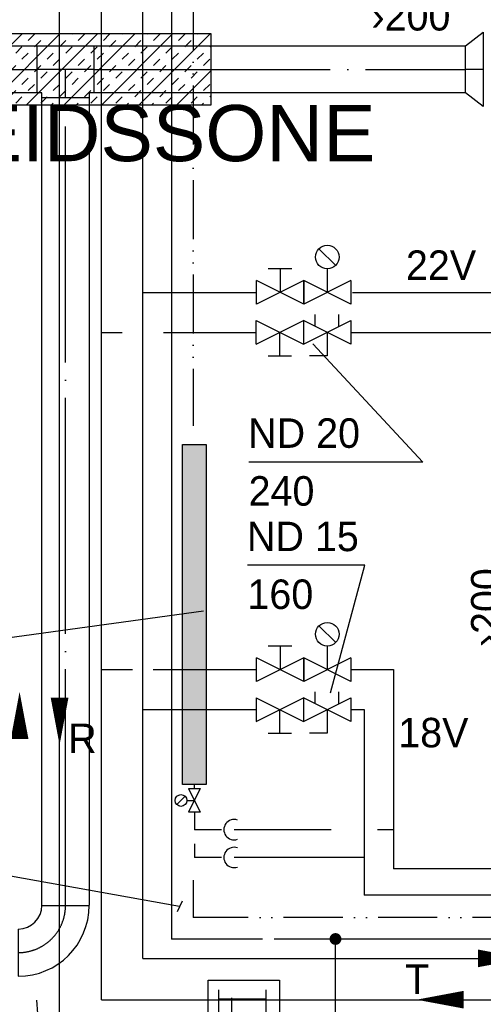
# Model space of a CAD drawing. Header units: millimetres. Extents: x 0 to 83478, y 0 to 53008.
# Tile 17 of 83: x 9934 to 11897, y 21902 to 26075. Entities that reach past the tile are written whole.
import ezdxf
from ezdxf.enums import TextEntityAlignment as Align

# ---------------------------------------------------------------- set-up
doc = ezdxf.new("R2010")
doc.units = ezdxf.units.MM
doc.header["$LTSCALE"] = 50
doc.header["$MEASUREMENT"] = 0
doc.header["$PDMODE"] = 1
for name, pattern in [('2V-CENT', [23, 20, -1.5, 0, -1.5]), ('V-KV', [2, 1, 1]), ('V-V', [2, 1, 1]), ('V-VV', [8, 5, -1, 0, -1, 0, -1])]:
    doc.linetypes.add(name, pattern=pattern)
doc.layers.get('0').update_dxf_attribs({"linetype": 'CONTINUOUS'})
for name, color, linetype in [('20602A200D001$0$832 Rominfo', 7, 'CONTINUOUS'), ('V060-', 3, 'CONTINUOUS'), ('V061-', 1, 'CONTINUOUS'), ('V080', 1, 'CONTINUOUS'), ('V080-', 3, 'CONTINUOUS'), ('V081-', 1, 'CONTINUOUS'), ('V100', 1, 'CONTINUOUS'), ('V100-', 6, 'CONTINUOUS'), ('V101', 1, 'CONTINUOUS'), ('V101-', 1, 'CONTINUOUS'), ('V110-', 6, 'CONTINUOUS'), ('V111-', 1, 'CONTINUOUS')]:
    doc.layers.add(name, color=color, linetype=linetype)
doc.styles.add('20602A200D001$0$Arial', font='arial.ttf', dxfattribs={"height": 238.125})
doc.styles.add('FISO', font='fiso')
doc.styles.add('ISO', font='ISO')
doc.styles.add('SIMPLEX', font='SIMPLEX')

# ---------------------------------------------------------------- blocks, each defined once
blk = doc.blocks.new('A504')
at = {"color": 0}
for p, q in [((-378.8, -15.3), (375.3, -15.3)), ((-378.8, -317), (-378.8, -15.3)), ((339.2, -115.3), (208.5, -14.7)), ((211.2, -115), (338.4, -14.3)), ((211.2, -17.1), (211.2, -115)), ((339.2, -14.7), (339.2, -115.3)), ((375.3, -15.3), (375.3, -317)), ((-338.6, -72.7), (335, -72.7)), ((-298.4, -72.7), (-298.4, -273.9)), ((-6.1, -73.1), (-6.1, -59.1)), ((-6.1, -59.1), (211.2, -59.1)), ((-1.8, -72.7), (-1.8, -64.7)), ((-1.8, -64.7), (211.2, -64.7)), ((275.8, -67.5), (275.8, -145.8)), ((284.8, -72.7), (284.8, -273.9)), ((338.4, -59.1), (406.9, -59.1)), ((338.4, -64.7), (408.9, -64.7)), ((250.3, -145.8), (305.1, -145.8)), ((-137.3, -218.5), (-180.4, -204.6)), ((-180.4, -204.6), (-180.4, -229.7)), ((-303.7, -218.5), (-137.3, -218.5)), ((-180.4, -229.7), (-137.3, -218.5)), ((-338.6, -273.9), (335, -273.9)), ((375.3, -317), (-378.8, -317))]:
    blk.add_line(p, q, dxfattribs=at)
blk = doc.blocks.new('VF')
at = {"color": 0, "const_width": 0.5}
blk.add_lwpolyline([(-0.25, 0, 1), (0.25, 0, 1)], format="xyb", close=True, dxfattribs=at)
blk = doc.blocks.new('CCDIMF_315X200X75', base_point=(3095.5, 30301.1))
at = {"color": 0, "linetype": 'ByBlock'}
blk.add_line((3058, 30301.1), (3133, 30301.1), dxfattribs=at)
blk = doc.blocks.new('KCDIMF_315X200X75', base_point=(3095.5, 30301.1))
at = {"color": 0, "linetype": 'ByBlock'}
for p, q in [((3058, 30143.6), (3058, 30458.6)), ((3058, 30458.6), (3133, 30401.1)), ((3133, 30401.1), (3133, 30201.1)), ((3133, 30201.1), (3058, 30143.6))]:
    blk.add_line(p, q, dxfattribs=at)
blk = doc.blocks.new('3CDIMF_315X200X75', base_point=(3095.5, 30301.1))
for p in [(3058, 30301.1), (3133, 30301.1)]:
    blk.add_point(p)
at = {"color": 0, "linetype": 'ByBlock'}
blk.add_blockref('KCDIMF_315X200X75', (3095.5, 30301.1), dxfattribs=at)
at = {"color": 1, "linetype": '2V-CENT'}
blk.add_blockref('CCDIMF_315X200X75', (3095.5, 30301.1), dxfattribs=at)
at = {"style": 'SIMPLEX', "flags": 3}
blk.add_attdef('0', (3095.5, 30301.1), '', height=1, dxfattribs=at)
blk = doc.blocks.new('CTK_P', base_point=(16236.144, 22620.378))
at = {"color": 0, "linetype": 'ByBlock'}
for p, q in [((16236.144, 22620.978), (16236.144, 22620.378)), ((16235.544, 22620.378), (16236.744, 22620.378))]:
    blk.add_line(p, q, dxfattribs=at)
blk = doc.blocks.new('KTK_P', base_point=(16236.144, 22620.378))
at = {"color": 0, "linetype": 'ByBlock'}
for p, q in [((16235.644, 22620.978), (16236.644, 22620.978)), ((16235.644, 22620.878), (16235.644, 22620.978)), ((16236.644, 22620.978), (16236.644, 22620.878)), ((16235.544, 22620.878), (16235.644, 22620.878)), ((16235.544, 22619.878), (16235.544, 22620.878)), ((16236.644, 22620.878), (16236.744, 22620.878)), ((16236.744, 22620.878), (16236.744, 22619.878)), ((16236.744, 22619.878), (16235.544, 22619.878))]:
    blk.add_line(p, q, dxfattribs=at)
blk = doc.blocks.new('3TK_P', base_point=(16236.144, 22620.378))
for p in [(16236.144, 22620.978), (16235.544, 22620.378), (16236.744, 22620.378)]:
    blk.add_point(p)
at = {"color": 1, "linetype": '2V-CENT'}
blk.add_blockref('CTK_P', (16236.144, 22620.378), dxfattribs=at)
at = {"color": 0, "linetype": 'ByBlock'}
blk.add_blockref('KTK_P', (16236.144, 22620.378), dxfattribs=at)
at = {"style": 'ISO', "flags": 3}
blk.add_attdef('0', (16236.144, 22620.378), '', height=1, dxfattribs=at)
blk = doc.blocks.new('CBOJ90_PB', base_point=(86107, 31352))
at = {"color": 0, "linetype": 'ByBlock'}
blk.add_arc((86106, 31353), 1, 270, 360, dxfattribs=at)
blk = doc.blocks.new('KBOJ90_PB', base_point=(86107, 31352))
at = {"color": 0, "linetype": 'ByBlock'}
for p, q in [((86106.5, 31353), (86107.5, 31353)), ((86106, 31352.5), (86106, 31351.5))]:
    blk.add_line(p, q, dxfattribs=at)
for radius in [1.5, 0.5]:
    blk.add_arc((86106, 31353), radius, 270, 360, dxfattribs=at)
blk = doc.blocks.new('3BOJ90_PB', base_point=(86107, 31352))
for p in [(86107, 31353), (86106, 31352)]:
    blk.add_point(p)
at = {"color": 1, "linetype": '2V-CENT'}
blk.add_blockref('CBOJ90_PB', (86107, 31352), dxfattribs=at)
at = {"color": 0, "linetype": 'ByBlock'}
blk.add_blockref('KBOJ90_PB', (86107, 31352), dxfattribs=at)
at = {"style": 'ISO', "flags": 3}
blk.add_attdef('0', (86107, 31352), '', height=1, dxfattribs=at)
blk = doc.blocks.new('*X128')
at = {"color": 0}
for p, q in [((8597.7, 25780.4), (8831.3, 26014)), ((8597.7, 25939.5), (8672.2, 26014)), ((8597.7, 25992.6), (8617.9, 26012.7)), ((8690.4, 25714), (8990.4, 26014)), ((8697.4, 25986.2), (8723.9, 26012.7)), ((8777, 26012.7), (8778.3, 26014)), ((8883, 26012.7), (8884.3, 26014)), ((8909.5, 25986.2), (8936.1, 26012.7)), ((9015.6, 25986.2), (9042.1, 26012.7)), ((9095.2, 26012.7), (9096.5, 26014)), ((9245, 25791.3), (9467.7, 26014)), ((9245, 25950.4), (9308.6, 26014)), ((9245, 26003.4), (9254.3, 26012.7)), ((9326.8, 25714), (9626.8, 26014)), ((9333.8, 25986.2), (9360.3, 26012.7)), ((9413.4, 26012.7), (9414.7, 26014)), ((9485.9, 25714), (9785.9, 26014)), ((9519.4, 26012.7), (9520.7, 26014)), ((9545.9, 25986.2), (9572.5, 26012.7)), ((9645, 25714), (9945, 26014)), ((9652, 25986.2), (9678.5, 26012.7)), ((9731.6, 26012.7), (9732.9, 26014)), ((9804.1, 25714), (10104.1, 26014)), ((9837.6, 26012.7), (9838.9, 26014)), ((9864.1, 25986.2), (9890.7, 26012.7)), ((9963.2, 25714), (10263.2, 26014)), ((9970.2, 25986.2), (9996.7, 26012.7)), ((10049.8, 26012.7), (10051.1, 26014)), ((10122.3, 25714), (10422.3, 26014)), ((10155.8, 26012.7), (10157.1, 26014)), ((10182.3, 25986.2), (10208.9, 26012.7)), ((10281.4, 25714), (10581.4, 26014)), ((10288.4, 25986.2), (10314.9, 26012.7)), ((10368, 26012.7), (10369.3, 26014)), ((10440.5, 25714), (10740.5, 26014)), ((10474, 26012.7), (10475.3, 26014)), ((10500.5, 25986.2), (10527.1, 26012.7)), ((10606.6, 25986.2), (10633.1, 26012.7)), ((10686.2, 26012.7), (10687.5, 26014)), ((8644.4, 25933.1), (8670.9, 25959.7)), ((8723.9, 25959.7), (8750.4, 25986.2)), ((8830, 25959.7), (8856.5, 25986.2)), ((8849.5, 25714), (9097.7, 25962.2)), ((8856.5, 25933.1), (8883, 25959.7)), ((8962.6, 25933.1), (8989.1, 25959.7)), ((9042.1, 25959.7), (9068.6, 25986.2)), ((9280.8, 25933.1), (9307.3, 25959.7)), ((9360.3, 25959.7), (9386.8, 25986.2)), ((9466.4, 25959.7), (9492.9, 25986.2)), ((9492.9, 25933.1), (9519.4, 25959.7)), ((9599, 25933.1), (9625.5, 25959.7)), ((9678.5, 25959.7), (9705, 25986.2)), ((9784.6, 25959.7), (9811.1, 25986.2)), ((9811.1, 25933.1), (9837.6, 25959.7)), ((9917.2, 25933.1), (9943.7, 25959.7)), ((9996.7, 25959.7), (10023.2, 25986.2)), ((10102.8, 25959.7), (10129.3, 25986.2)), ((10129.3, 25933.1), (10155.8, 25959.7)), ((10235.4, 25933.1), (10261.9, 25959.7)), ((10314.9, 25959.7), (10341.4, 25986.2)), ((10421, 25959.7), (10447.5, 25986.2)), ((10447.5, 25933.1), (10474, 25959.7)), ((10553.6, 25933.1), (10580.1, 25959.7)), ((10633.1, 25959.7), (10659.6, 25986.2)), ((10739.2, 25959.7), (10745, 25965.4)), ((8670.9, 25906.6), (8697.4, 25933.1)), ((8777, 25906.6), (8803.5, 25933.1)), ((8989.1, 25906.6), (9015.6, 25933.1)), ((9307.3, 25906.6), (9333.8, 25933.1)), ((9413.4, 25906.6), (9439.9, 25933.1)), ((9625.5, 25906.6), (9652, 25933.1)), ((9731.6, 25906.6), (9758.1, 25933.1)), ((9943.7, 25906.6), (9970.2, 25933.1)), ((10049.8, 25906.6), (10076.3, 25933.1)), ((10261.9, 25906.6), (10288.4, 25933.1)), ((10368, 25906.6), (10394.5, 25933.1)), ((10580.1, 25906.6), (10606.6, 25933.1)), ((10686.2, 25906.6), (10712.7, 25933.1)), ((8597.7, 25886.5), (8617.9, 25906.6)), ((8617.9, 25853.6), (8644.4, 25880.1)), ((8723.9, 25853.6), (8750.4, 25880.1)), ((8803.5, 25880.1), (8830, 25906.6)), ((8909.5, 25880.1), (8936.1, 25906.6)), ((8936.1, 25853.6), (8962.6, 25880.1)), ((9042.1, 25853.6), (9068.6, 25880.1)), ((9095.2, 25906.6), (9097.7, 25909.2)), ((9245, 25897.3), (9254.3, 25906.6)), ((9254.3, 25853.6), (9280.8, 25880.1)), ((9360.3, 25853.6), (9386.8, 25880.1)), ((9439.9, 25880.1), (9466.4, 25906.6)), ((9545.9, 25880.1), (9572.5, 25906.6)), ((9572.5, 25853.6), (9599, 25880.1)), ((9678.5, 25853.6), (9705, 25880.1)), ((9758.1, 25880.1), (9784.6, 25906.6)), ((9864.1, 25880.1), (9890.7, 25906.6)), ((9890.7, 25853.6), (9917.2, 25880.1)), ((9996.7, 25853.6), (10023.2, 25880.1)), ((10076.3, 25880.1), (10102.8, 25906.6)), ((10182.3, 25880.1), (10208.9, 25906.6)), ((10208.9, 25853.6), (10235.4, 25880.1)), ((10314.9, 25853.6), (10341.4, 25880.1)), ((10394.5, 25880.1), (10421, 25906.6)), ((10500.5, 25880.1), (10527.1, 25906.6)), ((10527.1, 25853.6), (10553.6, 25880.1)), ((10633.1, 25853.6), (10659.6, 25880.1)), ((10712.7, 25880.1), (10739.2, 25906.6)), ((8750.4, 25827.1), (8777, 25853.6)), ((8856.5, 25827.1), (8883, 25853.6)), ((9068.6, 25827.1), (9095.2, 25853.6)), ((9386.8, 25827.1), (9413.4, 25853.6)), ((9492.9, 25827.1), (9519.4, 25853.6)), ((9705, 25827.1), (9731.6, 25853.6)), ((9811.1, 25827.1), (9837.6, 25853.6)), ((10023.2, 25827.1), (10049.8, 25853.6)), ((10129.3, 25827.1), (10155.8, 25853.6)), ((10341.4, 25827.1), (10368, 25853.6)), ((10447.5, 25827.1), (10474, 25853.6)), ((10599.6, 25714), (10745, 25859.4)), ((10659.6, 25827.1), (10686.2, 25853.6)), ((8670.9, 25800.6), (8697.4, 25827.1)), ((8697.4, 25774), (8723.9, 25800.6)), ((8803.5, 25774), (8830, 25800.6)), ((8883, 25800.6), (8909.5, 25827.1)), ((8989.1, 25800.6), (9015.6, 25827.1)), ((9008.6, 25714), (9097.7, 25803.1)), ((9015.6, 25774), (9042.1, 25800.6)), ((9307.3, 25800.6), (9333.8, 25827.1)), ((9333.8, 25774), (9360.3, 25800.6)), ((9439.9, 25774), (9466.4, 25800.6)), ((9519.4, 25800.6), (9545.9, 25827.1)), ((9625.5, 25800.6), (9652, 25827.1)), ((9652, 25774), (9678.5, 25800.6)), ((9758.1, 25774), (9784.6, 25800.6)), ((9837.6, 25800.6), (9864.1, 25827.1)), ((9943.7, 25800.6), (9970.2, 25827.1)), ((9970.2, 25774), (9996.7, 25800.6)), ((10076.3, 25774), (10102.8, 25800.6)), ((10155.8, 25800.6), (10182.3, 25827.1)), ((10261.9, 25800.6), (10288.4, 25827.1)), ((10288.4, 25774), (10314.9, 25800.6)), ((10394.5, 25774), (10421, 25800.6)), ((10474, 25800.6), (10500.5, 25827.1)), ((10580.1, 25800.6), (10606.6, 25827.1)), ((10606.6, 25774), (10633.1, 25800.6)), ((10712.7, 25774), (10739.2, 25800.6)), ((8617.9, 25747.5), (8644.4, 25774)), ((8644.4, 25721), (8670.9, 25747.5)), ((8750.4, 25721), (8777, 25747.5)), ((8830, 25747.5), (8856.5, 25774)), ((8936.1, 25747.5), (8962.6, 25774)), ((8962.6, 25721), (8989.1, 25747.5)), ((9068.6, 25721), (9095.2, 25747.5)), ((9254.3, 25747.5), (9280.8, 25774)), ((9280.8, 25721), (9307.3, 25747.5)), ((9386.8, 25721), (9413.4, 25747.5)), ((9466.4, 25747.5), (9492.9, 25774)), ((9572.5, 25747.5), (9599, 25774)), ((9599, 25721), (9625.5, 25747.5)), ((9705, 25721), (9731.6, 25747.5)), ((9784.6, 25747.5), (9811.1, 25774)), ((9890.7, 25747.5), (9917.2, 25774)), ((9917.2, 25721), (9943.7, 25747.5)), ((10023.2, 25721), (10049.8, 25747.5)), ((10102.8, 25747.5), (10129.3, 25774)), ((10208.9, 25747.5), (10235.4, 25774)), ((10235.4, 25721), (10261.9, 25747.5)), ((10341.4, 25721), (10368, 25747.5)), ((10421, 25747.5), (10447.5, 25774)), ((10527.1, 25747.5), (10553.6, 25774)), ((10553.6, 25721), (10580.1, 25747.5)), ((10659.6, 25721), (10686.2, 25747.5)), ((10739.2, 25747.5), (10745, 25753.3)), ((8796.5, 25714), (8803.5, 25721)), ((8902.5, 25714), (8909.5, 25721)), ((9432.9, 25714), (9439.9, 25721)), ((9538.9, 25714), (9545.9, 25721)), ((9751.1, 25714), (9758.1, 25721)), ((9857.1, 25714), (9864.1, 25721)), ((10069.3, 25714), (10076.3, 25721)), ((10175.3, 25714), (10182.3, 25721)), ((10387.5, 25714), (10394.5, 25721)), ((10493.5, 25714), (10500.5, 25721)), ((10705.7, 25714), (10712.7, 25721))]:
    blk.add_line(p, q, dxfattribs=at)
blk = doc.blocks.new('20602A200D001')
at = {"layer": '20602A200D001$0$832 Rominfo', "linetype": 'Continuous', "style": '20602A200D001$0$Arial'}
blk.add_text('SOSIAL-/ARBEIDSSONE', height=238.125, dxfattribs=at).set_placement((23196.6, 23202.7))

msp = doc.modelspace()

# ---------------------------------------------------------------- linework, layer by layer
at = {"layer": 'V060-', "linetype": 'Continuous'}
for p, q in [((7298.94, 25964), (10008.16, 25964)), ((10248.31, 25964), (11821.66, 25964)), ((10008.16, 25764), (7298.94, 25764)), ((11821.66, 25764), (10248.31, 25764)), ((10028.16, 22321.74), (10028.16, 25744)), ((10228.16, 25744), (10228.16, 22321.74))]:
    msp.add_line(p, q, dxfattribs=at)
at = {"layer": 'V060-', "color": 1, "linetype": '2V-CENT'}
for p, q in [((7298.94, 25864), (10008.16, 25864)), ((10248.31, 25864), (11821.66, 25864)), ((10128.16, 22321.74), (10128.16, 25744))]:
    msp.add_line(p, q, dxfattribs=at)
at = {"layer": 'V060-', "color": 1}
msp.add_lwpolyline([(9244.96, 25714), (10744.96, 25714), (10744.96, 26014), (9244.96, 26014)], close=True, dxfattribs=at)
at = {"layer": 'V080-', "linetype": 'V-KV'}
for p, q in [((10576.5, 48727.04), (10576.5, 22178.27)), ((10962.08, 22178.27), (10576.5, 22178.27)), ((13208.69, 22178.27), (11012.08, 22178.27)), ((11271.29, 21204.18), (11271.29, 22153.71))]:
    msp.add_line(p, q, dxfattribs=at)
at = {"layer": 'V080-', "linetype": 'V-VV'}
for p, q in [((10668.68, 48606.43), (10668.68, 24352.78)), ((10668.68, 22428.02), (10668.68, 22270.43)), ((13302.8, 22270.43), (10668.68, 22270.43))]:
    msp.add_line(p, q, dxfattribs=at)
at = {"layer": 'V081-'}
for p, q in [((10611.36, 22316.59), (9798.53, 22462.65)), ((10621.52, 22339.43), (10601.19, 22293.75))]:
    msp.add_line(p, q, dxfattribs=at)
at = {"layer": 'V100'}
msp.add_line((10712.08, 23568.38), (8329.75, 23237.7), dxfattribs=at)
at = {"layer": 'V100', "color": 1}
msp.add_lwpolyline([(10723.96, 22833.64), (10623.96, 22833.64), (10623.96, 24273.64), (10723.96, 24273.64)], close=True, dxfattribs=at)
at = {"layer": 'V100'}
msp.add_trace([(10623.96, 22833.64), (10723.96, 22833.64), (10623.96, 24273.64), (10723.96, 24273.64)], dxfattribs=at)
at = {"layer": 'V100-', "linetype": 'V-V'}
for p, q in [((10281.08, 21921.6), (10281.08, 44458.11)), ((10456.08, 22096.6), (10456.08, 44288.81)), ((10456.08, 24918.82), (10936.71, 24918.82)), ((11343.14, 24918.82), (14985.5, 24918.82)), ((10281.08, 24749.52), (10368.58, 24749.52)), ((10543.58, 24749.52), (10935.65, 24749.52)), ((11335.65, 24749.52), (14984.44, 24749.52)), ((10281.08, 23320.21), (10412.33, 23320.21)), ((10499.83, 23320.21), (10936.71, 23320.21)), ((11338.11, 23320.21), (11516.97, 23320.21)), ((11516.97, 23320.21), (11516.97, 22475.63)), ((10456.08, 23150.91), (10935.65, 23150.91)), ((11335.65, 23150.91), (11392.51, 23150.91)), ((11392.51, 23150.91), (11392.51, 22364.72)), ((10673.96, 22815.88), (10673.96, 22833.64)), ((10673.96, 22715.88), (10673.96, 22642)), ((10789.14, 22642), (10673.96, 22642)), ((11253.63, 22642), (10841.73, 22642)), ((11516.97, 22642), (11448.61, 22642)), ((10673.96, 22582.2), (10673.96, 22524.18)), ((10789.14, 22524.18), (10673.96, 22524.18)), ((11392.51, 22524.18), (10841.73, 22524.18)), ((13084.09, 22475.63), (11516.97, 22475.63)), ((12973.17, 22364.72), (11392.51, 22364.72)), ((10456.08, 22096.6), (36484.65, 22096.6)), ((10281.08, 21921.6), (36484.65, 21921.6))]:
    msp.add_line(p, q, dxfattribs=at)
at = {"layer": 'V100-', "color": 1}
for p, q in [((11272.07, 25033.46), (11201.36, 25104.17)), ((11086.71, 25018.82), (10986.71, 25018.82)), ((11036.71, 25018.82), (11036.71, 24918.82)), ((11236.71, 25018.82), (11236.71, 24918.82)), ((10936.71, 24868.82), (10936.71, 24968.82)), ((11136.71, 24868.82), (10936.71, 24968.82)), ((11136.71, 24968.82), (10936.71, 24868.82)), ((11136.71, 24868.82), (11136.71, 24968.82)), ((11336.71, 24868.82), (11136.71, 24968.82)), ((11336.71, 24968.82), (11136.71, 24868.82)), ((11136.71, 24868.82), (11136.71, 24968.82)), ((11136.71, 24968.82), (11136.71, 24868.82)), ((11336.71, 24968.82), (11336.71, 24868.82)), ((10935.65, 24699.52), (11135.65, 24799.52)), ((10935.65, 24799.52), (11135.65, 24699.52)), ((10935.65, 24699.52), (10935.65, 24799.52)), ((11135.65, 24699.52), (11335.65, 24799.52)), ((11335.65, 24699.52), (11135.65, 24799.52)), ((11135.65, 24799.52), (11135.65, 24699.52)), ((11135.65, 24799.52), (11135.65, 24699.52)), ((11185.65, 24774.52), (11185.65, 24824.52)), ((11285.65, 24774.52), (11285.65, 24824.52)), ((11335.65, 24799.52), (11335.65, 24699.52)), ((11035.65, 24649.52), (11035.65, 24749.52)), ((11235.65, 24749.52), (11235.65, 24649.52)), ((10985.65, 24649.52), (11085.65, 24649.52)), ((11235.65, 24649.52), (11160.65, 24649.52)), ((11272.07, 23434.85), (11201.36, 23505.56)), ((11086.71, 23420.21), (10986.71, 23420.21)), ((11036.71, 23420.21), (11036.71, 23320.21)), ((11236.71, 23420.21), (11236.71, 23320.21)), ((11136.71, 23370.21), (10936.71, 23270.21)), ((11136.71, 23270.21), (10936.71, 23370.21)), ((10936.71, 23270.21), (10936.71, 23370.21)), ((11136.71, 23270.21), (11136.71, 23370.21)), ((11336.71, 23270.21), (11136.71, 23370.21)), ((11336.71, 23370.21), (11136.71, 23270.21)), ((11136.71, 23270.21), (11136.71, 23370.21)), ((11136.71, 23370.21), (11136.71, 23270.21)), ((11336.71, 23370.21), (11336.71, 23270.21)), ((10935.65, 23200.91), (10935.65, 23100.91)), ((10935.65, 23200.91), (10935.65, 23100.91)), ((10935.65, 23200.91), (11135.65, 23100.91)), ((10935.65, 23100.91), (11135.65, 23200.91)), ((11135.65, 23200.91), (11135.65, 23100.91)), ((11335.65, 23100.91), (11135.65, 23200.91)), ((11135.65, 23100.91), (11335.65, 23200.91)), ((11135.65, 23200.91), (11135.65, 23100.91)), ((11185.65, 23175.91), (11185.65, 23225.91)), ((11285.65, 23175.91), (11285.65, 23225.91)), ((11335.65, 23200.91), (11335.65, 23100.91)), ((11035.65, 23050.91), (11035.65, 23150.91)), ((11235.65, 23150.91), (11235.65, 23050.91)), ((10985.65, 23050.91), (11085.65, 23050.91)), ((11235.65, 23050.91), (11160.65, 23050.91)), ((10634.78, 22783.55), (10599.42, 22748.2)), ((10648.96, 22815.88), (10698.96, 22715.88)), ((10698.96, 22815.88), (10648.96, 22715.88)), ((10648.96, 22815.88), (10698.96, 22815.88)), ((10642.1, 22765.88), (10673.96, 22765.88)), ((10698.96, 22715.88), (10648.96, 22715.88))]:
    msp.add_line(p, q, dxfattribs=at)
at = {"layer": 'V100-'}
for points in [[(12074.25, 22096.6, 0, 75, 0), (11874.25, 22096.6, 75, 75, 0)], [(11614.48, 21921.5, 0, 75, 0), (11814.48, 21921.5, 75, 75, 0)]]:
    msp.add_lwpolyline(points, format="xyseb", dxfattribs=at)
at = {"layer": 'V100-', "color": 1}
for centre, radius in [((11236.71, 25068.82), 50), ((11236.71, 23470.21), 50), ((10617.1, 22765.88), 25)]:
    msp.add_circle(centre, radius, dxfattribs=at)
for centre in [(10841.73, 22642), (10841.73, 22524.18)]:
    msp.add_arc(centre, 43.12, 70.85723, 289.14277, dxfattribs=at)
at = {"layer": 'V101-'}
for p, q in [((11174.78, 24700.95), (11641.84, 24200.13)), ((11641.84, 24200.13), (10903.93, 24200.13)), ((11395.14, 23762.33), (10898.9, 23762.33)), ((11250.31, 23221.46), (11395.14, 23762.33))]:
    msp.add_line(p, q, dxfattribs=at)
at = {"layer": 'V110-', "linetype": 'V-V'}
msp.add_line((10102.93, 21779.24), (10102.93, 45143.09), dxfattribs=at)
at = {"layer": 'V110-'}
for points in [[(9933.63, 23226.35, 0, 75, 0), (9933.63, 23026.35, 75, 75, 0)], [(10102.93, 23000.86, 0, 75, 0), (10102.93, 23200.86, 75, 75, 0)]]:
    msp.add_lwpolyline(points, format="xyseb", dxfattribs=at)
at = {"layer": 'V111-'}
msp.add_line((10004.74, 21920.19), (10051.02, 21314.35), dxfattribs=at)

# ---------------------------------------------------------------- block references
at = {"layer": 'V060-'}
msp.add_blockref('20602A200D001', (-15563.7, 2272.18), dxfattribs=at)
at = {"layer": 'V060-', "color": 1}
msp.add_blockref('*X128', (0, 0), dxfattribs=at)
at = {"layer": 'V060-', "linetype": 'Continuous', "rotation": 180}
msp.add_blockref('3CDIMF_315X200X75', (11859.66, 25864), dxfattribs=at)
at = {"layer": 'V060-', "linetype": 'Continuous', "xscale": 200, "yscale": 200, "zscale": 200, "rotation": 180}
msp.add_blockref('3TK_P', (10128.16, 25864), dxfattribs=at)
at = {"layer": 'V060-', "linetype": 'Continuous', "xscale": 200, "yscale": 200, "zscale": 200}
msp.add_blockref('3BOJ90_PB', (10128.16, 22121), dxfattribs=at)
at = {"layer": 'V080', "rotation": 270}
msp.add_blockref('A504', (11049.52, 21625.27), dxfattribs=at)
at = {"layer": 'V080-', "xscale": 50, "yscale": 50, "zscale": 50}
msp.add_blockref('VF', (11271.29, 22178.71), dxfattribs=at)

# ---------------------------------------------------------------- texts
at = {"layer": 'V061-', "color": 1, "style": 'FISO'}
msp.add_text('›200', height=125, dxfattribs=at).set_placement((11423.54, 26028.63))
msp.add_text('›200', height=125, rotation=90, dxfattribs=at).set_placement((11970.4, 23415.56))
at = {"layer": 'V101', "color": 1, "style": 'FISO'}
msp.add_text('T', height=125, dxfattribs=at).set_placement((11566.73, 21946.28))
at = {"layer": 'V101-', "color": 1, "style": 'FISO'}
for s, p in [('22V', (11569.48, 24971.84)), ('18V', (11536.99, 22990.88))]:
    msp.add_text(s, height=125, dxfattribs=at).set_placement(p)
for s, p in [('ND 20', (11375.17, 24260.13)), ('240', (11182.24, 24015.13)), ('ND 15', (11370.14, 23822.33)), ('160', (11177.21, 23577.33))]:
    msp.add_text(s, height=125, dxfattribs=at).set_placement(p, align=Align.RIGHT)
at = {"layer": 'V111-', "color": 1, "style": 'FISO'}
msp.add_text('R', height=125, dxfattribs=at).set_placement((10139.63, 22966.44))

doc.saveas('drawing.dxf')
